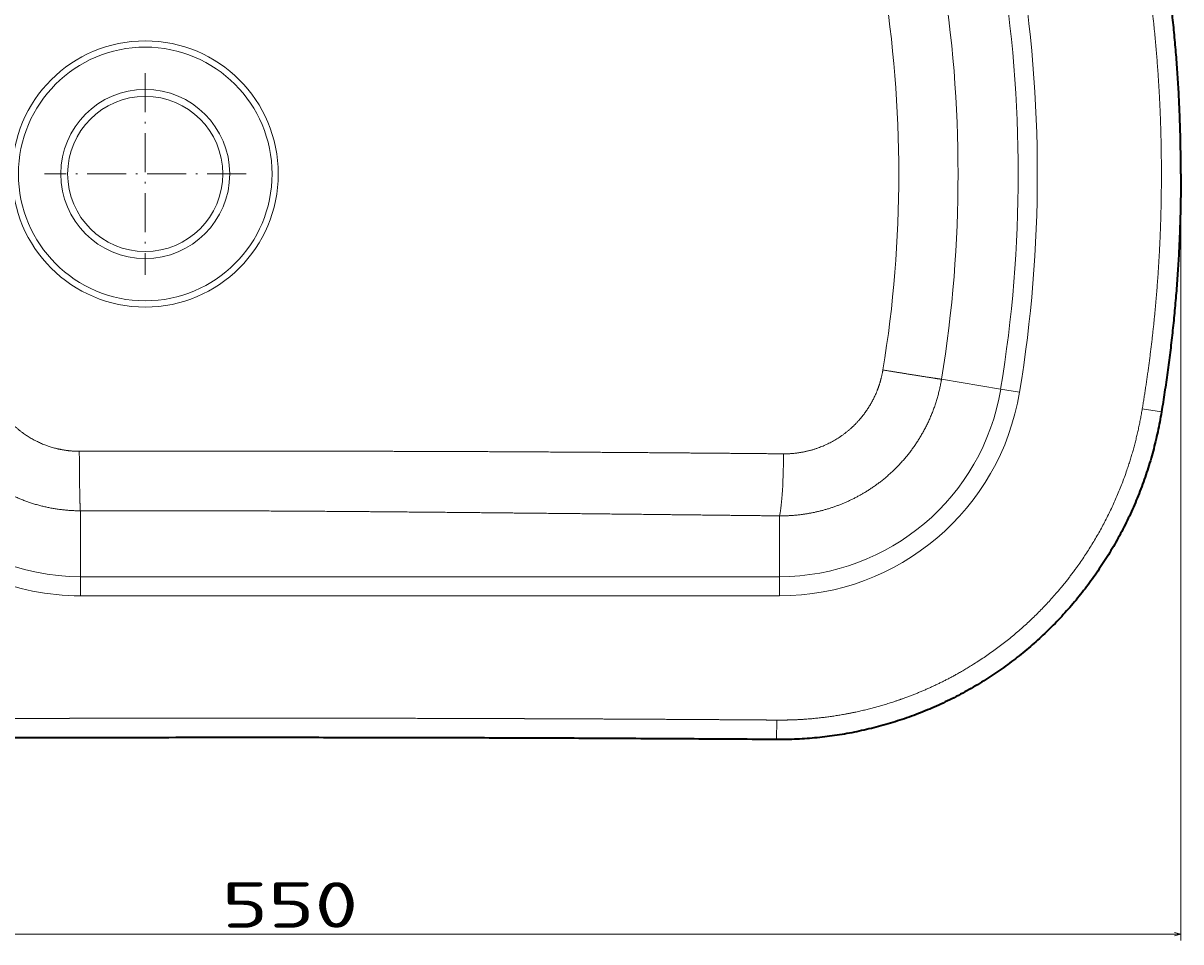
# Model space of a CAD drawing. Extents: x -292 to 880, y 259 to 1380.
# Tile 3 of 5: x 523 to 880, y 259 to 542. Entities that reach past the tile are written whole.
import ezdxf
from ezdxf.enums import TextEntityAlignment as Align

# ---------------------------------------------------------------- set-up
doc = ezdxf.new("R2010")
doc.units = 0
doc.linetypes.add('DASHDOT', pattern=[18.5, 12, -3, 0.5, -3])
doc.layers.get('0').update_dxf_attribs({"lineweight": 13})
doc.styles.get("Standard").update_dxf_attribs({"font": 'isocp.shx'})
doc.dimstyles.get("Standard").update_dxf_attribs({"dimtxt": 2.5, "dimasz": 2.5, "dimexe": 1.25, "dimexo": 0.625, "dimtad": 1, "dimcen": 2.5, "dimadec": 0, "dimazin": 0, "dimtfac": 1, "dimtmove": 0, "dimatfit": 0, "dimfxl": 0, "dimarcsym": 0})

# ---------------------------------------------------------------- blocks, each defined once
blk = doc.blocks.new('*D')
at = {"color": 7, "lineweight": 13}
for p, q in [((328.99, 1235.6), (240.07, 1235.6)), ((242.07, 815.6), (242.07, 1235.6)), ((328.99, 815.6), (240.07, 815.6)), ((328.99, 670.32), (272.27, 670.32)), ((274.27, 321.66), (274.27, 670.32)), ((880.3, 493.99), (880.3, 259.67)), ((330.99, 325.66), (330.99, 259.67)), ((328.99, 321.66), (272.27, 321.66)), ((330.99, 261.67), (880.3, 261.67))]:
    blk.add_line(p, q, dxfattribs=at)
for points in [[(242.59, 1233.67), (242.07, 1235.6), (241.55, 1233.67)], [(241.55, 817.53), (242.07, 815.6), (242.59, 817.53)], [(274.79, 668.39), (274.27, 670.32), (273.76, 668.39)], [(273.76, 323.59), (274.27, 321.66), (274.79, 323.59)], [(332.92, 262.19), (330.99, 261.67), (332.92, 261.16)], [(878.37, 261.16), (880.3, 261.67), (878.37, 262.19)]]:
    blk.add_lwpolyline(points, dxfattribs=at)
for s, p, p2 in [('420', (240.07, 1004.58), (240.07, 1046.61)), ('350', (272.27, 474.97), (272.27, 517.01))]:
    blk.add_text(s, height=14, rotation=90, dxfattribs=at).set_placement(p, p2, align=Align.FIT)
blk.add_text('550', height=14, dxfattribs=at).set_placement((584.63, 263.67), (626.66, 263.67), align=Align.FIT)
blk = doc.blocks.new('BLOCK56')
at = {"color": 7, "linetype": 'DASHDOT', "lineweight": 13}
for p, q in [((230, 31.09), (230, -31.09)), ((261.09, 0), (198.91, 0))]:
    blk.add_line(p, q, dxfattribs=at)
blk = doc.blocks.new('BLOCK57')
at = {"color": 7, "lineweight": 13, "ltscale": 0.46208}
blk.add_line((475.52, -63.27), (493.75, -66.29), dxfattribs=at)
at = {"color": 7, "lineweight": 13, "ltscale": 0.147721}
for p, q in [((493.75, -66.29), (499.58, -67.25)), ((210, -124.13), (210, -130.03)), ((425.56, -124.13), (425.56, -130.03))]:
    blk.add_line(p, q, dxfattribs=at)
at = {"color": 7, "lineweight": 13, "ltscale": 0.15}
blk.add_line((543.34, -73.35), (537.42, -72.37), dxfattribs=at)
at = {"color": 7, "lineweight": 13}
for p, q in [((210, -103.81), (210, -124.13)), ((425.56, -124.13), (210, -124.13)), ((210, -130.03), (425.56, -130.03))]:
    blk.add_line(p, q, dxfattribs=at)
at = {"color": 7, "lineweight": 13, "ltscale": 0.468409}
blk.add_line((425.56, -105.39), (425.56, -124.13), dxfattribs=at)
at = {"color": 7, "lineweight": 13, "ltscale": 0.149994}
blk.add_line((424.68, -174.33), (424.73, -168.33), dxfattribs=at)
at = {"color": 7, "lineweight": 13}
for radius in [41.03, 39.1, 26.06, 23.92]:
    blk.add_circle((230, 0), radius, dxfattribs=at)
for centre, radius, start, end in [((99, 0.94), 400.13, 359.8654, 9.3997), ((98.99, 0.94), 406.04, 359.8674, 9.3997), ((96.43, 0.96), 384.18, 359.8569, 9.3343), ((96.87, 0.95), 365.45, 359.8503, 9.3639), ((96.87, -0.95), 365.45, 350.6361, 0.1497), ((96.43, -0.96), 384.18, 350.6657, 0.1431), ((99, -0.94), 400.13, 350.6003, 0.1346), ((98.99, -0.94), 406.04, 350.6003, 0.1326), ((210, -55), 75.03, 179.9999, 270), ((210, -55), 69.13, 179.9997, 270.0004), ((425.56, -55), 69.13, 269.9999, 350.6005), ((425.56, -55), 75.03, 269.9999, 350.6005)]:
    blk.add_arc(centre, radius, start, end, dxfattribs=at)
blk.add_ellipse((425.56, -85.69), major_axis=(-0.23, -20), ratio=0.064581, start_param=0.174904, end_param=1.54336, dxfattribs=at)
for points, knots in [([(543.31, 0), (543.31, 1.06), (543.31, 2.12), (543.31, 3.18), (543.29, 5.29), (543.26, 7.38), (543.25, 8.36), (542.99, 21.84), (542.23, 35.32), (541.08, 47.71), (539.46, 60.07), (537.42, 72.37)], [0, 0, 0, 0, 0, 0, 7.501908, 7.501908, 7.501908, 14.850283, 14.850283, 14.850283, 102.889159, 102.889159, 102.889159, 102.889159, 102.889159, 102.889159]), ([(543.31, 0), (543.31, -1.06), (543.31, -2.12), (543.31, -3.18), (543.29, -5.29), (543.26, -7.38), (543.25, -8.36), (542.99, -21.84), (542.23, -35.32), (541.08, -47.71), (539.46, -60.07), (537.42, -72.37)], [0, 0, 0, 0, 0, 0, 7.501908, 7.501908, 7.501908, 14.850284, 14.850284, 14.850284, 102.88916, 102.88916, 102.88916, 102.88916, 102.88916, 102.88916]), ([(210, -103.81), (209.96, -103.81), (209.91, -103.81), (209.86, -103.81), (209.77, -103.81), (209.68, -103.81), (209.62, -103.81), (209.51, -103.81), (209.4, -103.81), (209.34, -103.81), (204.14, -103.74), (198.95, -102.98), (193.95, -101.55), (184.57, -97.45), (176.56, -91.09), (173.04, -87.46), (166.99, -79.34), (163.21, -69.97), (161.94, -65.05), (161.32, -60.03), (161.34, -55)], [0, 0, 0, 0, 0, 0, 0.357245, 0.357245, 0.357245, 0.698699, 0.698699, 0.698699, 1.234294, 1.234294, 1.234294, 41.831396, 41.831396, 41.831396, 81.53997, 81.53997, 81.53997, 121.485325, 121.485325, 121.485325, 121.485325, 121.485325, 121.485325]), ([(180.11, -56.05), (180.11, -59.58), (180.64, -63.11), (181.71, -66.53), (184.7, -72.65), (189.28, -77.69), (191.77, -79.78), (196.62, -82.83), (202.04, -84.64), (204.48, -85.18), (206.98, -85.46), (209.47, -85.48), (209.5, -85.48), (209.55, -85.48), (209.6, -85.48), (209.63, -85.48), (209.65, -85.48), (209.68, -85.48)], [0, 0, 0, 0, 0, 0, 30.552119, 30.552119, 30.552119, 58.02266, 58.02266, 58.02266, 79.210344, 79.210344, 79.210344, 79.418145, 79.418145, 79.418145, 79.62312, 79.62312, 79.62312, 79.62312, 79.62312, 79.62312]), ([(426.84, -86.26), (430.4, -86.29), (433.99, -85.8), (437.52, -84.78), (443.49, -82.03), (448.59, -77.75), (450.6, -75.61), (453.6, -71.55), (455.73, -66.95), (456.44, -64.97), (457, -62.89), (457.38, -60.78), (457.39, -60.74), (457.4, -60.65), (457.42, -60.55), (457.43, -60.51), (457.44, -60.46), (457.44, -60.41)], [0, 0, 0, 0, 0, 0, 31.410074, 31.410074, 31.410074, 55.844307, 55.844307, 55.844307, 73.208302, 73.208302, 73.208302, 73.589642, 73.589642, 73.589642, 73.970982, 73.970982, 73.970982, 73.970982, 73.970982, 73.970982]), ([(475.52, -63.27), (475.19, -63.23), (474.65, -63.15), (473.92, -63.05), (471.02, -62.6), (466.92, -61.95), (463.84, -61.46), (460.65, -60.94), (457.44, -60.41)], [0, 0, 0, 0, 0, 0, 9.745007, 9.745007, 9.745007, 32.8921, 32.8921, 32.8921, 32.8921, 32.8921, 32.8921]), ([(475.52, -63.27), (475.51, -63.33), (475.5, -63.39), (475.49, -63.45), (475.47, -63.57), (475.45, -63.69), (475.44, -63.75), (474.49, -69.17), (472.8, -74.45), (470.42, -79.42), (464.69, -88.13), (457.03, -95.05), (453.02, -97.86), (445.29, -102.01), (436.97, -104.38), (433.18, -105.08), (429.36, -105.42), (425.56, -105.39)], [0, 0, 0, 0, 0, 0, 0.455055, 0.455055, 0.455055, 0.91011, 0.91011, 0.91011, 42.027465, 42.027465, 42.027465, 79.475648, 79.475648, 79.475648, 109.764183, 109.764183, 109.764183, 109.764183, 109.764183, 109.764183]), ([(537.42, -72.37), (536.38, -78.65), (534.95, -84.85), (533.08, -90.93), (527.02, -106.69), (518.21, -121.09), (511.71, -129.41), (499.92, -141.37), (486.19, -150.94), (480.83, -154.15), (472.47, -158.39), (463.71, -161.75), (460.76, -162.76), (454.79, -164.59), (448.69, -166), (445.62, -166.6), (439.63, -167.56), (433.57, -168.12), (430.63, -168.29), (427.68, -168.35), (424.73, -168.33)], [0, 0, 0, 0, 0, 0, 44.715195, 44.715195, 44.715195, 119.087479, 119.087479, 119.087479, 163.351809, 163.351809, 163.351809, 185.439402, 185.439402, 185.439402, 207.480104, 207.480104, 207.480104, 228.182592, 228.182592, 228.182592, 228.182592, 228.182592, 228.182592]), ([(209.68, -85.48), (215.89, -85.49), (222.07, -85.49), (228.13, -85.49), (240.59, -85.49), (253.16, -85.48), (259.57, -85.48), (271.18, -85.47), (282.97, -85.47), (288.24, -85.47), (296.59, -85.48), (305, -85.49), (308.19, -85.5), (315.34, -85.52), (322.52, -85.54), (326.56, -85.56), (335.22, -85.59), (343.89, -85.64), (348.05, -85.66), (366.64, -85.77), (385.19, -85.9), (399.11, -86.01), (412.99, -86.13), (426.84, -86.26)], [0, 0, 0, 0, 0, 0, 45.43118, 45.43118, 45.43118, 92.137143, 92.137143, 92.137143, 129.018274, 129.018274, 129.018274, 150.733581, 150.733581, 150.733581, 178.747684, 178.747684, 178.747684, 210.710508, 210.710508, 210.710508, 307.522824, 307.522824, 307.522824, 307.522824, 307.522824, 307.522824]), ([(210, -103.81), (209.97, -103.48), (209.94, -102.94), (209.91, -102.2), (209.82, -99.27), (209.75, -95.12), (209.71, -91.99), (209.69, -88.75), (209.68, -85.48)], [0, 0, 0, 0, 0, 0, 9.843808, 9.843808, 9.843808, 33.190931, 33.190931, 33.190931, 33.190931, 33.190931, 33.190931]), ([(425.56, -105.39), (412.21, -105.24), (398.85, -105.09), (385.45, -104.94), (367.49, -104.74), (349.5, -104.56), (345.19, -104.52), (328.57, -104.35), (311.97, -104.2), (299.91, -104.09), (278.44, -103.93), (257.57, -103.83), (248.54, -103.8), (235.41, -103.78), (222.29, -103.79), (218.21, -103.79), (214.12, -103.8), (210, -103.81)], [0, 0, 0, 0, 0, 0, 93.08892, 93.08892, 93.08892, 124.597711, 124.597711, 124.597711, 208.06441, 208.06441, 208.06441, 275.330358, 275.330358, 275.330358, 305.572913, 305.572913, 305.572913, 305.572913, 305.572913, 305.572913]), ([(424.73, -168.33), (422.93, -168.32), (421.13, -168.31), (419.19, -168.29), (417.05, -168.28), (414.92, -168.26), (413.91, -168.26), (413.16, -168.25), (412.35, -168.25), (411.75, -168.24), (400.26, -168.16), (388.76, -168.09), (377.46, -168.03), (365.82, -167.97), (354.17, -167.93), (354.49, -167.93), (353.54, -167.92), (352.52, -167.92), (351.82, -167.92), (350.99, -167.91), (350.17, -167.91), (349.72, -167.91), (348.83, -167.9), (347.93, -167.9), (347.48, -167.9), (346.59, -167.9), (345.69, -167.89), (345.24, -167.89), (342.99, -167.88), (340.75, -167.87), (338.95, -167.87), (333.56, -167.85), (328.16, -167.83), (324.57, -167.82), (315.59, -167.8), (306.64, -167.78), (301.38, -167.77), (295.13, -167.77), (288.87, -167.76), (287.98, -167.76), (286.27, -167.76), (284.57, -167.76), (283.35, -167.75), (281.15, -167.75), (278.96, -167.75), (277.2, -167.75), (275.45, -167.75), (273.69, -167.75), (272.77, -167.75), (271.84, -167.75), (270.4, -167.75), (270.59, -167.75), (269.44, -167.75), (268.29, -167.75), (267.8, -167.75), (266.33, -167.75), (264.86, -167.75), (263.88, -167.75), (258.97, -167.75), (254.05, -167.75), (250.19, -167.75), (241.73, -167.75), (233.29, -167.76), (229.62, -167.76), (222.93, -167.77), (216.25, -167.78), (214.08, -167.78), (210.82, -167.79), (207.56, -167.79), (206.48, -167.8), (204.85, -167.8), (203.22, -167.8), (202.68, -167.8), (201.59, -167.8), (200.5, -167.81), (199.95, -167.81), (198.58, -167.81), (197.29, -167.81), (197.05, -167.81), (195.51, -167.82), (193.95, -167.82), (193.23, -167.82), (192.01, -167.82), (190.78, -167.83), (189.25, -167.83), (188.01, -167.83), (186.76, -167.83), (185.75, -167.84), (177.99, -167.85), (170.22, -167.87), (163.08, -167.89), (155.14, -167.91), (147.21, -167.93), (146.88, -167.93), (145.36, -167.93), (143.84, -167.93), (143.13, -167.94), (139.26, -167.95), (135.41, -167.96), (132.39, -167.96), (128.35, -167.98), (124.3, -167.99), (122.61, -167.99), (120.67, -168), (118.73, -168), (117.68, -168), (114.9, -168.01), (112.12, -168.02), (113.93, -168.02), (112.09, -168.02), (109.29, -168.03), (107.65, -168.03), (105.64, -168.04), (103.64, -168.04), (102.82, -168.05), (100.79, -168.05), (98.82, -168.06), (97.9, -168.06), (96.01, -168.07), (94.06, -168.07), (92.28, -168.08), (88.26, -168.09), (84.23, -168.1), (81.08, -168.11), (76.84, -168.12), (72.61, -168.13), (71.64, -168.14), (69.42, -168.14), (67.21, -168.15), (66.32, -168.15), (64.17, -168.16), (62.03, -168.16), (60.97, -168.17), (49.51, -168.2), (38.08, -168.23), (28, -168.26), (17.06, -168.29), (6.07, -168.32), (4.73, -168.32), (3.33, -168.32), (2.01, -168.33), (1.57, -168.33), (0.78, -168.33), (0, -168.33)], [0, 0, 0, 0, 0, 0, 12.686948, 12.686948, 12.686948, 14.92816, 14.92816, 14.92816, 18.137471, 18.137471, 18.137471, 96.075455, 96.075455, 96.075455, 100.471901, 100.471901, 100.471901, 103.183163, 103.183163, 103.183163, 106.356548, 106.356548, 106.356548, 109.529934, 109.529934, 109.529934, 112.70332, 112.70332, 112.70332, 125.3968, 125.3968, 125.3968, 150.783709, 150.783709, 150.783709, 188.771068, 188.771068, 188.771068, 195.082366, 195.082366, 195.082366, 200.818812, 200.818812, 200.818812, 210.622632, 210.622632, 210.622632, 213.351171, 213.351171, 213.351171, 218.016821, 218.016821, 218.016821, 221.479692, 221.479692, 221.479692, 228.39162, 228.39162, 228.39162, 256.137173, 256.137173, 256.137173, 288.054741, 288.054741, 288.054741, 303.415227, 303.415227, 303.415227, 311.095473, 311.095473, 311.095473, 314.935604, 314.935604, 314.935604, 318.775735, 318.775735, 318.775735, 324.677649, 324.677649, 324.677649, 329.705679, 329.705679, 329.705679, 333.278132, 333.278132, 333.278132, 337.752533, 337.752533, 337.752533, 388.022981, 388.022981, 388.022981, 393.717748, 393.717748, 393.717748, 398.744774, 398.744774, 398.744774, 421.103198, 421.103198, 421.103198, 427.379423, 427.379423, 427.379423, 434.805228, 434.805228, 434.805228, 447.035044, 447.035044, 447.035044, 453.348892, 453.348892, 453.348892, 461.181264, 461.181264, 461.181264, 468.687938, 468.687938, 468.687938, 474.809658, 474.809658, 474.809658, 497.026639, 497.026639, 497.026639, 504.601964, 504.601964, 504.601964, 512.302801, 512.302801, 512.302801, 519.708053, 519.708053, 519.708053, 593.102288, 593.102288, 593.102288, 597.240385, 597.240385, 597.240385, 602.809715, 602.809715, 602.809715, 602.809715, 602.809715, 602.809715])]:
    blk.add_open_spline(points, degree=5, knots=knots, dxfattribs=at)
at = {"color": 7, "lineweight": 35}
for points, knots in [([(549.31, 0), (549.31, 1.02), (549.31, 3.06), (549.28, 6.13), (549.23, 9.19), (549.17, 12.26), (549.08, 15.32), (548.97, 18.38), (548.84, 21.44), (548.69, 24.5), (548.51, 27.57), (548.32, 30.63), (548.1, 33.68), (547.87, 36.74), (547.61, 39.8), (547.33, 42.86), (547.03, 45.91), (546.7, 48.97), (546.36, 52.02), (545.99, 55.07), (545.6, 58.12), (545.19, 61.17), (544.76, 64.22), (544.31, 67.27), (543.84, 70.31), (543.51, 72.34), (543.34, 73.35)], [0, 0, 0, 0, 3.05898, 6.127587, 9.19355, 12.257214, 15.32193, 18.386173, 21.450381, 24.515188, 27.580645, 30.646787, 33.713653, 36.781312, 39.849867, 42.919348, 45.989847, 49.061594, 52.134644, 55.208973, 58.284215, 61.361041, 64.439399, 67.518526, 70.598464, 73.681605, 73.681605, 73.681605, 73.681605]), ([(549.31, 0), (549.31, -1.02), (549.31, -3.06), (549.28, -6.13), (549.23, -9.19), (549.17, -12.26), (549.08, -15.32), (548.97, -18.38), (548.84, -21.44), (548.69, -24.5), (548.51, -27.57), (548.32, -30.63), (548.1, -33.68), (547.87, -36.74), (547.61, -39.8), (547.33, -42.86), (547.03, -45.91), (546.7, -48.97), (546.36, -52.02), (545.99, -55.07), (545.6, -58.12), (545.19, -61.17), (544.76, -64.22), (544.31, -67.27), (543.84, -70.31), (543.51, -72.34), (543.34, -73.35)], [0, 0, 0, 0, 3.05898, 6.127587, 9.19355, 12.257214, 15.32193, 18.386173, 21.450381, 24.515188, 27.580645, 30.646787, 33.713653, 36.781312, 39.849867, 42.919348, 45.989847, 49.061594, 52.134644, 55.208973, 58.284214, 61.361041, 64.439399, 67.518525, 70.598464, 73.681455, 73.681455, 73.681455, 73.681455]), ([(543.34, -73.35), (543, -75.39), (542.24, -79.44), (540.79, -85.43), (539.05, -91.31), (537.03, -97.07), (534.73, -102.69), (532.16, -108.17), (529.33, -113.5), (526.25, -118.65), (522.93, -123.64), (519.38, -128.45), (515.59, -133.06), (511.59, -137.48), (507.37, -141.69), (502.95, -145.69), (498.33, -149.46), (493.53, -153), (488.54, -156.3), (483.38, -159.35), (478.06, -162.15), (472.59, -164.67), (466.98, -166.93), (461.23, -168.9), (455.37, -170.58), (449.4, -171.97), (443.33, -173.05), (437.17, -173.83), (430.95, -174.28), (426.77, -174.35), (424.68, -174.33)], [0, 0, 0, 0, 6.191177, 12.355703, 18.487761, 24.587492, 30.658518, 36.704085, 42.728148, 48.732744, 54.720551, 60.695185, 66.660492, 72.619568, 78.5752, 84.530291, 90.490219, 96.455934, 102.431314, 108.420276, 114.425182, 120.448529, 126.493821, 132.564915, 138.663602, 144.789828, 150.949741, 157.152599, 163.395209, 169.666895, 169.666895, 169.666895, 169.666895]), ([(424.68, -174.33), (420.67, -174.3), (412.67, -174.25), (400.7, -174.17), (388.78, -174.1), (376.92, -174.03), (365.16, -173.97), (353.51, -173.92), (341.85, -173.88), (330.18, -173.84), (318.47, -173.81), (306.79, -173.78), (295.14, -173.77), (281.58, -173.75), (265.97, -173.74), (248.33, -173.75), (230.64, -173.76), (213.01, -173.78), (195.3, -173.82), (177.51, -173.85), (159.67, -173.89), (141.9, -173.94), (124.16, -173.99), (107.89, -174.03), (93.05, -174.07), (79.65, -174.11), (66.26, -174.15), (52.91, -174.19), (39.63, -174.23), (26.41, -174.26), (13.2, -174.3), (4.4, -174.32), (0, -174.33)], [0, 0, 0, 0, 12.047729, 23.975672, 35.91138, 47.834283, 59.537373, 71.210326, 82.785887, 94.506921, 106.223629, 117.908737, 129.54417, 141.176263, 158.582241, 176.389322, 194.079498, 211.667696, 229.284224, 247.202878, 265.039688, 282.789945, 300.50916, 318.259481, 331.621248, 345.026436, 358.446849, 371.803074, 385.07498, 398.281868, 411.473565, 424.684023, 424.684023, 424.684023, 424.684023])]:
    blk.add_open_spline(points, degree=3, knots=knots, dxfattribs=at)

msp = doc.modelspace()

# ---------------------------------------------------------------- block references
at = {"lineweight": 0}
for name in ['BLOCK57', 'BLOCK56']:
    msp.add_blockref(name, (330.991, 495.99), dxfattribs=at)

# ---------------------------------------------------------------- dimensions: what is measured, and where the dimension line sits
at = {"color": 0, "lineweight": 0}
for base, p1, p2, angle, text, middle, dimtype in [((274.275, 670.323), (330.991, 321.658), (330.991, 670.323), 90, '350', (274.275, 495.99), 161), ((880.303, 261.674), (330.991, 327.658), (880.303, 495.99), 359.99809, '550', (605.647, 261.674), 160)]:
    dim = msp.add_linear_dim(base=base, p1=p1, p2=p2, angle=angle, text=text, dimstyle='Standard', dxfattribs=at)
    dim.commit()
    dim.dimension.update_dxf_attribs({"geometry": '*D', "text_midpoint": middle, "dimtype": dimtype})
dim = msp.add_linear_dim(base=(242.07, 1235.597), p1=(330.991, 815.597), p2=(330.991, 1235.597), angle=89.99952, dimstyle='Standard', dxfattribs=at)
dim.commit()
dim.dimension.update_dxf_attribs({"geometry": '*D', "text_midpoint": (242.07, 1025.597), "dimtype": 160})

doc.saveas('drawing.dxf')
